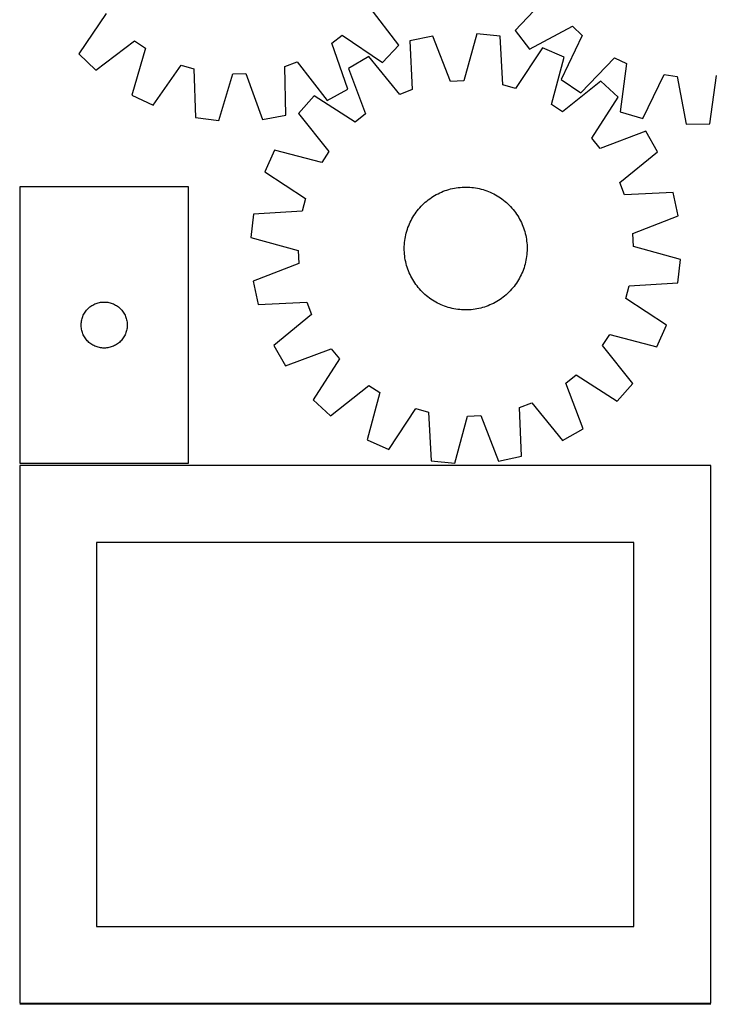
# Model space of a CAD drawing. Header units: millimetres. Extents: x 7 to 1493, y 7 to 2993.
# Tile 3 of 13: x 7 to 457, y 1763 to 2404. Entities that reach past the tile are written whole.
import ezdxf

# ---------------------------------------------------------------- set-up
doc = ezdxf.new("R2010")
doc.units = ezdxf.units.MM
doc.layers.add('COMMON', color=5, linetype='CONTINUOUS', true_color=0x0000ff)
doc.layers.add('CUT', color=7, linetype='CONTINUOUS', true_color=0x000000)

msp = doc.modelspace()

# ---------------------------------------------------------------- linework, layer by layer
at = {"layer": 'COMMON'}
msp.add_line((456.524767, 1763.373915), (6.524767, 1763.373915), dxfattribs=at)
at = {"layer": 'CUT'}
for p, q in [((350.924448, 2420.566728), (329.157216, 2397.433152)), ((253.426383, 2387.827206), (234.202469, 2413.113879)), ((62.752789, 2408.445758), (44.933314, 2382.150492)), ((338.508063, 2385.214633), (366.525451, 2400.181287)), ((366.525451, 2400.181287), (372.737522, 2394.271165)), ((209.75463, 2389.248212), (216.551679, 2394.475018)), ((216.551679, 2394.475018), (242.846946, 2376.655543)), ((275.607378, 2393.845652), (260.553175, 2390.667361)), ((287.113539, 2364.238507), (275.607378, 2393.845652)), ((304.109136, 2395.30016), (295.676739, 2364.675506)), ((319.40868, 2393.67089), (304.109136, 2395.30016)), ((321.202578, 2361.957222), (319.40868, 2393.67089)), ((329.157216, 2397.433152), (338.508063, 2385.214633)), ((372.737522, 2394.271165), (359.184322, 2365.543382)), ((56.104977, 2371.571054), (81.39165, 2390.794969)), ((88.463042, 2385.945763), (79.641398, 2355.430958)), ((81.39165, 2390.794969), (88.463042, 2385.945763)), ((220.223648, 2359.25864), (209.75463, 2389.248212)), ((242.846946, 2376.655543), (253.426383, 2387.827206)), ((260.553175, 2390.667361), (261.997028, 2358.935831)), ((346.96493, 2386.246682), (329.481706, 2359.726659)), ((361.012188, 2379.969334), (346.96493, 2386.246682)), ((44.933314, 2382.150492), (56.104977, 2371.571054)), ((233.89586, 2380.476514), (220.560608, 2372.801775)), ((253.98798, 2355.874045), (233.89586, 2380.476514)), ((352.918225, 2349.2535), (361.012188, 2379.969334)), ((371.853236, 2356.812451), (393.874405, 2379.704433)), ((393.874405, 2379.704433), (401.608764, 2376.003209)), ((93.535506, 2348.821548), (111.644046, 2374.91859)), ((111.644046, 2374.91859), (119.867825, 2372.491902)), ((119.867825, 2372.491902), (120.907537, 2340.744559)), ((179.128458, 2374.105412), (187.208007, 2376.975996)), ((179.817798, 2342.348529), (179.128458, 2374.105412)), ((187.208007, 2376.975996), (206.709771, 2351.902984)), ((220.560608, 2372.801775), (231.739376, 2343.069471)), ((401.608764, 2376.003209), (397.596278, 2344.493294)), ((136.16404, 2338.752153), (145.321854, 2369.16776)), ((145.321854, 2369.16776), (153.893022, 2369.40113)), ((153.893022, 2369.40113), (164.692315, 2339.528902)), ((412.343138, 2340.104595), (426.212502, 2368.681079)), ((426.212502, 2368.681079), (434.712056, 2367.551054)), ((434.712056, 2367.551054), (440.633054, 2336.343418)), ((456.014334, 2336.726547), (460.374264, 2368.190269)), ((206.709771, 2351.902984), (220.223648, 2359.25864)), ((295.676739, 2364.675506), (287.113539, 2364.238507)), ((329.481706, 2359.726659), (321.202578, 2361.957222)), ((359.184322, 2365.543382), (371.853236, 2356.812451)), ((384.925534, 2364.393143), (360.102861, 2344.573717)), ((396.345463, 2354.08219), (384.925534, 2364.393143)), ((79.641398, 2355.430958), (93.535506, 2348.821548)), ((198.35714, 2354.87214), (188.046187, 2343.452211)), ((225.068463, 2337.682608), (198.35714, 2354.87214)), ((261.997028, 2358.935831), (253.98798, 2355.874045)), ((379.155932, 2327.370867), (396.345463, 2354.08219)), ((360.102861, 2344.573717), (352.918225, 2349.2535)), ((120.907537, 2340.744559), (136.16404, 2338.752153)), ((164.692315, 2339.528902), (179.817798, 2342.348529)), ((188.046187, 2343.452211), (207.865614, 2318.629538)), ((231.739376, 2343.069471), (225.068463, 2337.682608)), ((397.596278, 2344.493294), (412.343138, 2340.104595)), ((440.633054, 2336.343418), (456.014334, 2336.726547)), ((384.542794, 2320.699954), (379.155932, 2327.370867)), ((414.275099, 2331.878722), (384.542794, 2320.699954)), ((421.949837, 2318.54347), (414.275099, 2331.878722)), ((172.469996, 2319.538865), (166.192648, 2305.491607)), ((203.185831, 2311.444902), (172.469996, 2319.538865)), ((207.865614, 2318.629538), (203.185831, 2311.444902)), ((397.347368, 2298.45135), (421.949837, 2318.54347)), ((166.192648, 2305.491607), (192.712671, 2288.008383)), ((116.54245, 2295.648696), (6.54245, 2295.648696)), ((6.54245, 2295.648696), (6.54245, 2115.648696)), ((116.54245, 2115.648696), (116.54245, 2295.648696)), ((290.856627, 2295.015189), (292.101373, 2295.187278)), ((292.101373, 2295.187278), (293.35091, 2295.320184)), ((293.35091, 2295.320184), (294.604005, 2295.413776)), ((294.604005, 2295.413776), (295.859422, 2295.467961)), ((295.859422, 2295.467961), (297.115921, 2295.482685)), ((297.115921, 2295.482685), (298.372262, 2295.457935)), ((298.372262, 2295.457935), (299.627207, 2295.393734)), ((299.627207, 2295.393734), (300.879515, 2295.290146)), ((300.879515, 2295.290146), (302.127952, 2295.147273)), ((302.127952, 2295.147273), (303.371285, 2294.965257)), ((400.409154, 2290.442302), (397.347368, 2298.45135)), ((274.605168, 2288.655668), (275.658175, 2289.341366)), ((275.658175, 2289.341366), (276.732201, 2289.993651)), ((276.732201, 2289.993651), (277.826186, 2290.611877)), ((277.826186, 2290.611877), (278.939051, 2291.195435)), ((278.939051, 2291.195435), (280.069696, 2291.743749)), ((280.069696, 2291.743749), (281.217006, 2292.256279)), ((281.217006, 2292.256279), (282.379849, 2292.732517)), ((282.379849, 2292.732517), (283.557077, 2293.171995)), ((283.557077, 2293.171995), (284.747528, 2293.574279)), ((284.747528, 2293.574279), (285.950028, 2293.938971)), ((285.950028, 2293.938971), (287.16339, 2294.265711)), ((287.16339, 2294.265711), (288.386417, 2294.554178)), ((288.386417, 2294.554178), (289.617901, 2294.804086)), ((289.617901, 2294.804086), (290.856627, 2295.015189)), ((303.371285, 2294.965257), (304.608287, 2294.744276)), ((304.608287, 2294.744276), (305.837737, 2294.484549)), ((305.837737, 2294.484549), (307.058423, 2294.186332)), ((307.058423, 2294.186332), (308.269139, 2293.84992)), ((308.269139, 2293.84992), (309.468691, 2293.475644)), ((309.468691, 2293.475644), (310.655895, 2293.063874)), ((310.655895, 2293.063874), (311.829578, 2292.615016)), ((311.829578, 2292.615016), (312.988584, 2292.129514)), ((312.988584, 2292.129514), (314.131768, 2291.607846)), ((314.131768, 2291.607846), (315.258001, 2291.050527)), ((315.258001, 2291.050527), (316.366174, 2290.458107)), ((316.366174, 2290.458107), (317.455191, 2289.831171)), ((317.455191, 2289.831171), (318.523978, 2289.170337)), ((318.523978, 2289.170337), (319.57148, 2288.476258)), ((432.140684, 2291.886155), (400.409154, 2290.442302)), ((435.318975, 2276.831952), (432.140684, 2291.886155)), ((192.712671, 2288.008383), (190.482108, 2279.729255)), ((267.057664, 2282.054981), (267.907063, 2282.981009)), ((267.907063, 2282.981009), (268.785131, 2283.8799)), ((268.785131, 2283.8799), (269.690999, 2284.750766)), ((269.690999, 2284.750766), (270.623776, 2285.592749)), ((270.623776, 2285.592749), (271.582539, 2286.405017)), ((271.582539, 2286.405017), (272.566344, 2287.186769)), ((272.566344, 2287.186769), (273.574218, 2287.937233)), ((273.574218, 2287.937233), (274.605168, 2288.655668)), ((319.57148, 2288.476258), (320.596664, 2287.749619)), ((320.596664, 2287.749619), (321.598518, 2286.991136)), ((321.598518, 2286.991136), (322.576053, 2286.201559)), ((322.576053, 2286.201559), (323.528304, 2285.381666)), ((323.528304, 2285.381666), (324.454332, 2284.532267)), ((324.454332, 2284.532267), (325.353223, 2283.6542)), ((325.353223, 2283.6542), (326.224089, 2282.748331)), ((326.224089, 2282.748331), (327.066072, 2281.815554)), ((158.768441, 2277.935356), (157.13917, 2262.635813)), ((190.482108, 2279.729255), (158.768441, 2277.935356)), ((261.981223, 2274.89285), (262.60816, 2275.981867)), ((262.60816, 2275.981867), (263.268993, 2277.050654)), ((263.268993, 2277.050654), (263.963072, 2278.098157)), ((263.963072, 2278.098157), (264.689711, 2279.123341)), ((264.689711, 2279.123341), (265.448194, 2280.125195)), ((265.448194, 2280.125195), (266.237771, 2281.10273)), ((266.237771, 2281.10273), (267.057664, 2282.054981)), ((327.066072, 2281.815554), (327.87834, 2280.856791)), ((327.87834, 2280.856791), (328.660092, 2279.872987)), ((328.660092, 2279.872987), (329.410556, 2278.865112)), ((329.410556, 2278.865112), (330.128991, 2277.834163)), ((330.128991, 2277.834163), (330.81469, 2276.781155)), ((330.81469, 2276.781155), (331.466974, 2275.707129)), ((405.71183, 2265.325791), (435.318975, 2276.831952)), ((259.375456, 2269.182571), (259.824314, 2270.356255)), ((259.824314, 2270.356255), (260.309816, 2271.515261)), ((260.309816, 2271.515261), (260.831484, 2272.658445)), ((260.831484, 2272.658445), (261.388804, 2273.784678)), ((261.388804, 2273.784678), (261.981223, 2274.89285)), ((331.466974, 2275.707129), (332.0852, 2274.613144)), ((332.0852, 2274.613144), (332.668758, 2273.50028)), ((332.668758, 2273.50028), (333.217073, 2272.369635)), ((333.217073, 2272.369635), (333.729602, 2271.222325)), ((333.729602, 2271.222325), (334.205841, 2270.059482)), ((334.205841, 2270.059482), (334.645318, 2268.882254)), ((257.474074, 2261.897962), (257.695054, 2263.134964)), ((257.695054, 2263.134964), (257.954781, 2264.364414)), ((257.954781, 2264.364414), (258.252998, 2265.5851)), ((258.252998, 2265.5851), (258.58941, 2266.795816)), ((258.58941, 2266.795816), (258.963686, 2267.995368)), ((258.963686, 2267.995368), (259.375456, 2269.182571)), ((334.645318, 2268.882254), (335.047602, 2267.691802)), ((335.047602, 2267.691802), (335.412294, 2266.489302)), ((335.412294, 2266.489302), (335.739034, 2265.27594)), ((335.739034, 2265.27594), (336.027501, 2264.052913)), ((336.027501, 2264.052913), (336.277409, 2262.821429)), ((406.148829, 2256.762591), (405.71183, 2265.325791)), ((157.13917, 2262.635813), (187.763824, 2254.203416)), ((256.956645, 2255.642598), (256.981395, 2256.898939)), ((256.981395, 2256.898939), (257.045596, 2258.153883)), ((257.045596, 2258.153883), (257.149184, 2259.406192)), ((257.149184, 2259.406192), (257.292057, 2260.654629)), ((257.292057, 2260.654629), (257.474074, 2261.897962)), ((336.277409, 2262.821429), (336.488512, 2261.582703)), ((336.488512, 2261.582703), (336.660601, 2260.337957)), ((336.660601, 2260.337957), (336.793507, 2259.08842)), ((336.793507, 2259.08842), (336.887099, 2257.835325)), ((336.887099, 2257.835325), (336.941284, 2256.579909)), ((436.773483, 2248.330194), (406.148829, 2256.762591)), ((187.763824, 2254.203416), (188.200823, 2245.640216)), ((256.971369, 2254.386098), (256.956645, 2255.642598)), ((257.025554, 2253.130682), (256.971369, 2254.386098)), ((257.119146, 2251.877587), (257.025554, 2253.130682)), ((257.252052, 2250.62805), (257.119146, 2251.877587)), ((257.424141, 2249.383304), (257.252052, 2250.62805)), ((336.620596, 2250.311379), (336.43858, 2249.068046)), ((336.763469, 2251.559815), (336.620596, 2250.311379)), ((336.867057, 2252.812124), (336.763469, 2251.559815)), ((336.931258, 2254.067068), (336.867057, 2252.812124)), ((336.956008, 2255.323409), (336.931258, 2254.067068)), ((336.941284, 2256.579909), (336.956008, 2255.323409)), ((188.200823, 2245.640216), (158.593679, 2234.134055)), ((257.635244, 2248.144578), (257.424141, 2249.383304)), ((257.885153, 2246.913094), (257.635244, 2248.144578)), ((258.173619, 2245.690067), (257.885153, 2246.913094)), ((258.50036, 2244.476705), (258.173619, 2245.690067)), ((258.865052, 2243.274205), (258.50036, 2244.476705)), ((335.323243, 2244.170191), (334.948967, 2242.970639)), ((335.659655, 2245.380907), (335.323243, 2244.170191)), ((335.957872, 2246.601593), (335.659655, 2245.380907)), ((336.217599, 2247.831043), (335.957872, 2246.601593)), ((336.43858, 2249.068046), (336.217599, 2247.831043)), ((435.144213, 2233.030651), (436.773483, 2248.330194)), ((259.267335, 2242.083754), (258.865052, 2243.274205)), ((259.706813, 2240.906525), (259.267335, 2242.083754)), ((260.183051, 2239.743683), (259.706813, 2240.906525)), ((260.695581, 2238.596372), (260.183051, 2239.743683)), ((261.243895, 2237.465727), (260.695581, 2238.596372)), ((261.827453, 2236.352863), (261.243895, 2237.465727)), ((333.081169, 2238.307562), (332.52385, 2237.181329)), ((333.602837, 2239.450746), (333.081169, 2238.307562)), ((334.08834, 2240.609752), (333.602837, 2239.450746)), ((334.537197, 2241.783436), (334.08834, 2240.609752)), ((334.948967, 2242.970639), (334.537197, 2241.783436)), ((158.593679, 2234.134055), (161.771969, 2219.079852)), ((262.44568, 2235.258878), (261.827453, 2236.352863)), ((263.097964, 2234.184852), (262.44568, 2235.258878)), ((263.783662, 2233.131845), (263.097964, 2234.184852)), ((264.502097, 2232.100895), (263.783662, 2233.131845)), ((265.252561, 2231.093021), (264.502097, 2232.100895)), ((266.034313, 2230.109216), (265.252561, 2231.093021)), ((329.222942, 2231.842666), (328.464459, 2230.840812)), ((329.949581, 2232.86785), (329.222942, 2231.842666)), ((330.64366, 2233.915353), (329.949581, 2232.86785)), ((331.304494, 2234.98414), (330.64366, 2233.915353)), ((331.93143, 2236.073157), (331.304494, 2234.98414)), ((332.52385, 2237.181329), (331.93143, 2236.073157)), ((401.199982, 2222.957624), (403.430546, 2231.236752)), ((403.430546, 2231.236752), (435.144213, 2233.030651)), ((266.846581, 2229.150453), (266.034313, 2230.109216)), ((267.688564, 2228.217676), (266.846581, 2229.150453)), ((268.559431, 2227.311807), (267.688564, 2228.217676)), ((269.458321, 2226.43374), (268.559431, 2227.311807)), ((270.384349, 2225.584341), (269.458321, 2226.43374)), ((271.336601, 2224.764448), (270.384349, 2225.584341)), ((272.314136, 2223.974871), (271.336601, 2224.764448)), ((323.288877, 2225.373258), (322.330114, 2224.56099)), ((324.221654, 2226.215241), (323.288877, 2225.373258)), ((325.127523, 2227.086107), (324.221654, 2226.215241)), ((326.00559, 2227.984998), (325.127523, 2227.086107)), ((326.854989, 2228.911026), (326.00559, 2227.984998)), ((327.674882, 2229.863278), (326.854989, 2228.911026)), ((328.464459, 2230.840812), (327.674882, 2229.863278)), ((52.851133, 2217.874121), (53.492007, 2218.305329)), ((53.492007, 2218.305329), (54.154229, 2218.702974)), ((54.154229, 2218.702974), (54.836043, 2219.066002)), ((54.836043, 2219.066002), (55.535641, 2219.393449)), ((55.535641, 2219.393449), (56.251168, 2219.684448)), ((56.251168, 2219.684448), (56.980727, 2219.938226)), ((56.980727, 2219.938226), (57.722383, 2220.154111)), ((57.722383, 2220.154111), (58.474169, 2220.331531)), ((58.474169, 2220.331531), (59.234091, 2220.470014)), ((59.234091, 2220.470014), (60.000135, 2220.569194)), ((60.000135, 2220.569194), (60.770268, 2220.628807)), ((60.770268, 2220.628807), (61.54245, 2220.648696)), ((61.54245, 2220.648696), (62.314631, 2220.628807)), ((62.314631, 2220.628807), (63.084765, 2220.569194)), ((63.084765, 2220.569194), (63.850808, 2220.470014)), ((63.850808, 2220.470014), (64.610731, 2220.331531)), ((64.610731, 2220.331531), (65.362516, 2220.154111)), ((65.362516, 2220.154111), (66.104172, 2219.938226)), ((66.104172, 2219.938226), (66.833731, 2219.684448)), ((66.833731, 2219.684448), (67.549258, 2219.393449)), ((67.549258, 2219.393449), (68.248856, 2219.066002)), ((68.248856, 2219.066002), (68.930671, 2218.702974)), ((68.930671, 2218.702974), (69.592892, 2218.305329)), ((69.592892, 2218.305329), (70.233766, 2217.874121)), ((161.771969, 2219.079852), (193.5035, 2220.523705)), ((193.5035, 2220.523705), (196.565285, 2212.514657)), ((273.315989, 2223.216388), (272.314136, 2223.974871)), ((274.341173, 2222.489749), (273.315989, 2223.216388)), ((275.388676, 2221.79567), (274.341173, 2222.489749)), ((276.457463, 2221.134836), (275.388676, 2221.79567)), ((277.54648, 2220.5079), (276.457463, 2221.134836)), ((278.654652, 2219.91548), (277.54648, 2220.5079)), ((279.780886, 2219.358161), (278.654652, 2219.91548)), ((280.924069, 2218.836493), (279.780886, 2219.358161)), ((282.083075, 2218.350991), (280.924069, 2218.836493)), ((283.256759, 2217.902133), (282.083075, 2218.350991)), ((311.532805, 2218.23349), (310.355577, 2217.794012)), ((312.695648, 2218.709728), (311.532805, 2218.23349)), ((313.842958, 2219.222258), (312.695648, 2218.709728)), ((314.973603, 2219.770572), (313.842958, 2219.222258)), ((316.086467, 2220.35413), (314.973603, 2219.770572)), ((317.180452, 2220.972357), (316.086467, 2220.35413)), ((318.254478, 2221.624641), (317.180452, 2220.972357)), ((319.307486, 2222.310339), (318.254478, 2221.624641)), ((320.338435, 2223.028774), (319.307486, 2222.310339)), ((321.34631, 2223.779238), (320.338435, 2223.028774)), ((322.330114, 2224.56099), (321.34631, 2223.779238)), ((427.720005, 2205.4744), (401.199982, 2222.957624)), ((47.64759, 2211.299614), (47.956916, 2212.007411)), ((47.956916, 2212.007411), (48.302268, 2212.698347)), ((48.302268, 2212.698347), (48.68273, 2213.370588)), ((48.68273, 2213.370588), (49.097294, 2214.022351)), ((49.097294, 2214.022351), (49.544861, 2214.65191)), ((49.544861, 2214.65191), (50.024243, 2215.257593)), ((50.024243, 2215.257593), (50.534169, 2215.837796)), ((50.534169, 2215.837796), (51.073287, 2216.390978)), ((51.073287, 2216.390978), (51.640168, 2216.915675)), ((51.640168, 2216.915675), (52.233307, 2217.410493)), ((52.233307, 2217.410493), (52.851133, 2217.874121)), ((70.233766, 2217.874121), (70.851592, 2217.410493)), ((70.851592, 2217.410493), (71.444731, 2216.915675)), ((71.444731, 2216.915675), (72.011612, 2216.390978)), ((72.011612, 2216.390978), (72.55073, 2215.837796)), ((72.55073, 2215.837796), (73.060656, 2215.257593)), ((73.060656, 2215.257593), (73.540038, 2214.65191)), ((73.540038, 2214.65191), (73.987605, 2214.022351)), ((73.987605, 2214.022351), (74.402169, 2213.370588)), ((74.402169, 2213.370588), (74.782632, 2212.698347)), ((74.782632, 2212.698347), (75.127983, 2212.007411)), ((75.127983, 2212.007411), (75.437309, 2211.299614)), ((196.565285, 2212.514657), (171.962817, 2192.422537)), ((284.443962, 2217.490363), (283.256759, 2217.902133)), ((285.643514, 2217.116087), (284.443962, 2217.490363)), ((286.85423, 2216.779675), (285.643514, 2217.116087)), ((288.074916, 2216.481458), (286.85423, 2216.779675)), ((289.304367, 2216.221731), (288.074916, 2216.481458)), ((290.541369, 2216.00075), (289.304367, 2216.221731)), ((291.784702, 2215.818734), (290.541369, 2216.00075)), ((293.033138, 2215.675861), (291.784702, 2215.818734)), ((294.285447, 2215.572273), (293.033138, 2215.675861)), ((295.540391, 2215.508072), (294.285447, 2215.572273)), ((296.796733, 2215.483322), (295.540391, 2215.508072)), ((298.053232, 2215.498046), (296.796733, 2215.483322)), ((299.308648, 2215.552231), (298.053232, 2215.498046)), ((300.561743, 2215.645823), (299.308648, 2215.552231)), ((301.811281, 2215.778729), (300.561743, 2215.645823)), ((303.056026, 2215.950818), (301.811281, 2215.778729)), ((304.294752, 2216.161921), (303.056026, 2215.950818)), ((305.526236, 2216.411829), (304.294752, 2216.161921)), ((306.749263, 2216.700296), (305.526236, 2216.411829)), ((307.962625, 2217.027037), (306.749263, 2216.700296)), ((309.165125, 2217.391728), (307.962625, 2217.027037)), ((310.355577, 2217.794012), (309.165125, 2217.391728)), ((46.547423, 2206.034914), (46.587187, 2206.806328)), ((46.547423, 2205.262477), (46.547423, 2206.034914)), ((46.587187, 2206.806328), (46.666609, 2207.574671)), ((46.666609, 2207.574671), (46.78548, 2208.337907)), ((46.78548, 2208.337907), (46.943484, 2209.094012)), ((46.943484, 2209.094012), (47.140201, 2209.84098)), ((47.140201, 2209.84098), (47.375111, 2210.576831)), ((47.375111, 2210.576831), (47.64759, 2211.299614)), ((75.437309, 2211.299614), (75.709788, 2210.576831)), ((75.709788, 2210.576831), (75.944698, 2209.84098)), ((75.944698, 2209.84098), (76.141415, 2209.094012)), ((76.141415, 2209.094012), (76.299419, 2208.337907)), ((76.299419, 2208.337907), (76.41829, 2207.574671)), ((76.41829, 2207.574671), (76.497712, 2206.806328)), ((76.497712, 2206.806328), (76.537477, 2206.034914)), ((76.537477, 2206.034914), (76.537477, 2205.262477)), ((421.442658, 2191.427142), (427.720005, 2205.4744)), ((46.587187, 2204.491064), (46.547423, 2205.262477)), ((46.666609, 2203.72272), (46.587187, 2204.491064)), ((46.78548, 2202.959484), (46.666609, 2203.72272)), ((46.943484, 2202.203379), (46.78548, 2202.959484)), ((47.140201, 2201.456411), (46.943484, 2202.203379)), ((47.375111, 2200.72056), (47.140201, 2201.456411)), ((47.64759, 2199.997777), (47.375111, 2200.72056)), ((47.956916, 2199.28998), (47.64759, 2199.997777)), ((48.302268, 2198.599044), (47.956916, 2199.28998)), ((75.127983, 2199.28998), (74.782632, 2198.599044)), ((75.437309, 2199.997777), (75.127983, 2199.28998)), ((75.709788, 2200.72056), (75.437309, 2199.997777)), ((75.944698, 2201.456411), (75.709788, 2200.72056)), ((76.141415, 2202.203379), (75.944698, 2201.456411)), ((76.299419, 2202.959484), (76.141415, 2202.203379)), ((76.41829, 2203.72272), (76.299419, 2202.959484)), ((76.497712, 2204.491064), (76.41829, 2203.72272)), ((76.537477, 2205.262477), (76.497712, 2204.491064)), ((386.04704, 2192.336469), (390.726823, 2199.521105)), ((390.726823, 2199.521105), (421.442658, 2191.427142)), ((48.68273, 2197.926804), (48.302268, 2198.599044)), ((49.097294, 2197.27504), (48.68273, 2197.926804)), ((49.544861, 2196.645481), (49.097294, 2197.27504)), ((50.024243, 2196.039798), (49.544861, 2196.645481)), ((50.534169, 2195.459596), (50.024243, 2196.039798)), ((51.073287, 2194.906413), (50.534169, 2195.459596)), ((51.640168, 2194.381717), (51.073287, 2194.906413)), ((52.233307, 2193.886899), (51.640168, 2194.381717)), ((52.851133, 2193.423271), (52.233307, 2193.886899)), ((53.492007, 2192.992062), (52.851133, 2193.423271)), ((54.154229, 2192.594417), (53.492007, 2192.992062)), ((54.836043, 2192.231389), (54.154229, 2192.594417)), ((68.930671, 2192.594417), (68.248856, 2192.231389)), ((69.592892, 2192.992062), (68.930671, 2192.594417)), ((70.233766, 2193.423271), (69.592892, 2192.992062)), ((70.851592, 2193.886899), (70.233766, 2193.423271)), ((71.444731, 2194.381717), (70.851592, 2193.886899)), ((72.011612, 2194.906413), (71.444731, 2194.381717)), ((72.55073, 2195.459596), (72.011612, 2194.906413)), ((73.060656, 2196.039798), (72.55073, 2195.459596)), ((73.540038, 2196.645481), (73.060656, 2196.039798)), ((73.987605, 2197.27504), (73.540038, 2196.645481)), ((74.402169, 2197.926804), (73.987605, 2197.27504)), ((74.782632, 2198.599044), (74.402169, 2197.926804)), ((55.535641, 2191.903942), (54.836043, 2192.231389)), ((56.251168, 2191.612943), (55.535641, 2191.903942)), ((56.980727, 2191.359165), (56.251168, 2191.612943)), ((57.722383, 2191.14328), (56.980727, 2191.359165)), ((58.474169, 2190.96586), (57.722383, 2191.14328)), ((59.234091, 2190.827377), (58.474169, 2190.96586)), ((60.000135, 2190.728197), (59.234091, 2190.827377)), ((60.770268, 2190.668584), (60.000135, 2190.728197)), ((61.54245, 2190.648696), (60.770268, 2190.668584)), ((62.314631, 2190.668584), (61.54245, 2190.648696)), ((63.084765, 2190.728197), (62.314631, 2190.668584)), ((63.850808, 2190.827377), (63.084765, 2190.728197)), ((64.610731, 2190.96586), (63.850808, 2190.827377)), ((65.362516, 2191.14328), (64.610731, 2190.96586)), ((66.104172, 2191.359165), (65.362516, 2191.14328)), ((66.833731, 2191.612943), (66.104172, 2191.359165)), ((67.549258, 2191.903942), (66.833731, 2191.612943)), ((68.248856, 2192.231389), (67.549258, 2191.903942)), ((171.962817, 2192.422537), (179.637555, 2179.087285)), ((179.637555, 2179.087285), (209.369859, 2190.266053)), ((209.369859, 2190.266053), (214.756722, 2183.59514)), ((405.866467, 2167.513796), (386.04704, 2192.336469)), ((214.756722, 2183.59514), (197.56719, 2156.883817)), ((362.173277, 2167.896536), (368.84419, 2173.283399)), ((373.352045, 2138.164232), (362.173277, 2167.896536)), ((368.84419, 2173.283399), (395.555513, 2156.093867)), ((395.555513, 2156.093867), (405.866467, 2167.513796)), ((208.987119, 2146.572864), (233.809792, 2166.392291)), ((240.994428, 2161.712507), (232.900465, 2130.996673)), ((233.809792, 2166.392291), (240.994428, 2161.712507)), ((197.56719, 2156.883817), (208.987119, 2146.572864)), ((331.915626, 2152.030177), (339.924673, 2155.091962)), ((339.924673, 2155.091962), (360.016793, 2130.489493)), ((246.947723, 2124.719325), (264.430948, 2151.239348)), ((264.430948, 2151.239348), (272.710075, 2149.008785)), ((272.710075, 2149.008785), (274.503974, 2117.295117)), ((333.359478, 2120.298646), (331.915626, 2152.030177)), ((289.803517, 2115.665847), (298.235914, 2146.290501)), ((298.235914, 2146.290501), (306.799115, 2146.7275)), ((306.799115, 2146.7275), (318.305275, 2117.120355)), ((360.016793, 2130.489493), (373.352045, 2138.164232)), ((232.900465, 2130.996673), (246.947723, 2124.719325)), ((6.54245, 2115.648696), (116.54245, 2115.648696)), ((274.503974, 2117.295117), (289.803517, 2115.665847)), ((318.305275, 2117.120355), (333.359478, 2120.298646)), ((456.524767, 2114.123915), (6.524767, 2114.123915)), ((6.524767, 2114.123915), (6.524767, 1764.123915)), ((456.524767, 1764.123915), (456.524767, 2114.123915)), ((406.524767, 2064.123915), (56.524767, 2064.123915)), ((56.524767, 2064.123915), (56.524767, 1814.123915)), ((406.524767, 1814.123915), (406.524767, 2064.123915)), ((56.524767, 1814.123915), (406.524767, 1814.123915)), ((6.524767, 1764.123915), (456.524767, 1764.123915))]:
    msp.add_line(p, q, dxfattribs=at)

doc.saveas('drawing.dxf')
